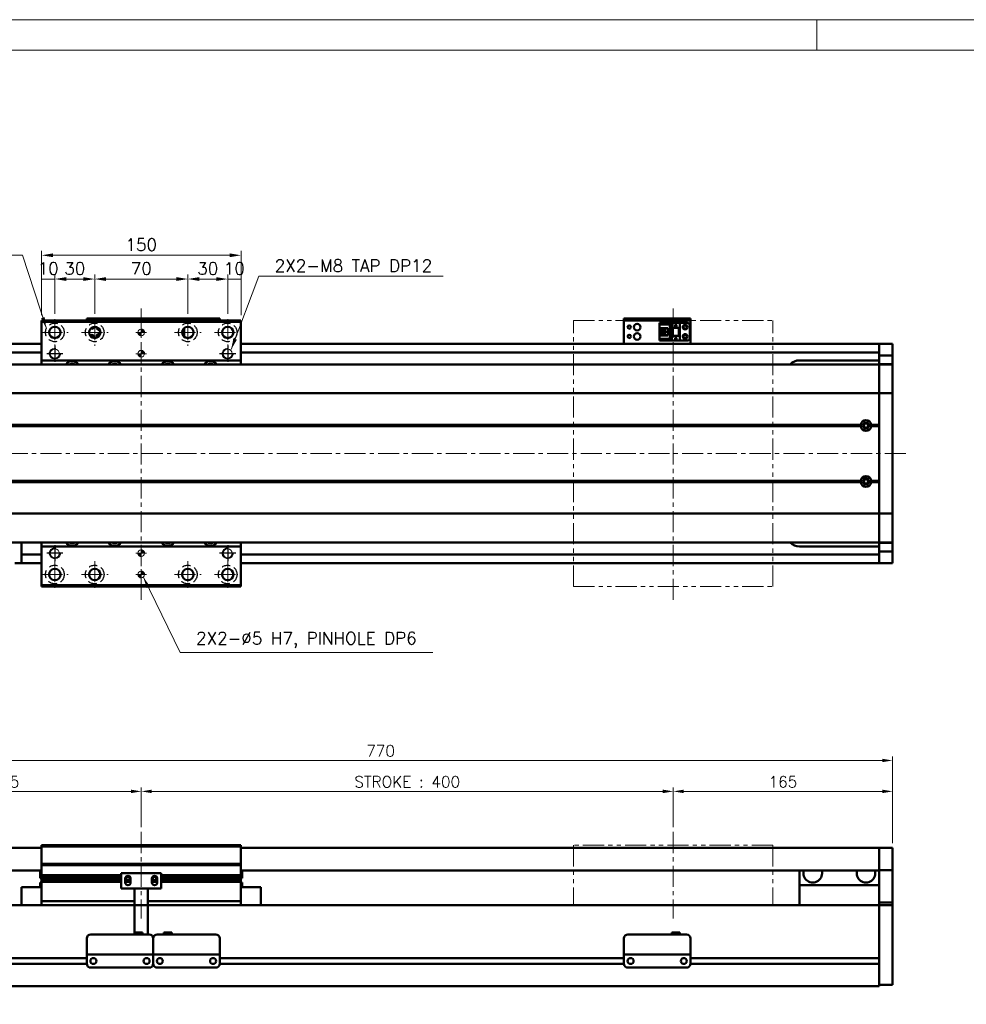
# Model space of a CAD drawing. Header units: millimetres. Extents: x 46891 to 50463, y 6223 to 9884.
# Tile 3 of 4: x 48905 to 49617, y 9144 to 9884. Entities that reach past the tile are written whole.
import ezdxf

# ---------------------------------------------------------------- set-up
doc = ezdxf.new("R2010")
doc.units = ezdxf.units.MM
doc.header["$LTSCALE"] = 0.5
for name, pattern in [('CENTER', [50.8, 31.75, -6.35, 6.35, -6.35]), ('HIDDENX2', [19.05, 12.7, -6.35]), ('PHANTOM', [63.5, 31.75, -6.35, 6.35, -6.35, 6.35, -6.35])]:
    doc.linetypes.add(name, pattern=pattern)
doc.layers.get('0').update_dxf_attribs({"lineweight": 20})
doc.layers.add('1', color=1, linetype='CENTER', lineweight=13)
doc.layers.add('외형선(ISO)', color=7, linetype='Continuous', lineweight=50)
for name, color, linetype in [('2', 2, 'HIDDENX2'), ('C', 1, 'CENTER'), ('DIM', 4, 'Continuous')]:
    doc.layers.add(name, color=color, linetype=linetype)
doc.styles.add('DSR TEXT', font='romans.shx', dxfattribs={"bigfont": 'whgtxt.shx'})
doc.styles.get("Standard").update_dxf_attribs({"font": 'romans.shx', "bigfont": 'whgtxt.shx'})
doc.dimstyles.new('DSR', dxfattribs={"dimscale": 2, "dimtxt": 3, "dimasz": 3, "dimexe": 0.5, "dimexo": 0.5, "dimgap": 0.5, "dimtad": 1, "dimdsep": 46, "dimtxsty": 'Standard', "dimcen": 2.5, "dimclrd": 4, "dimclre": 4, "dimclrt": 2, "dimadec": 0, "dimazin": 2, "dimtfac": 1, "dimtmove": 0, "dimatfit": 3, "dimfxl": 0, "dimlwd": -1, "dimlwe": -1, "dimarcsym": 0})

# ---------------------------------------------------------------- blocks, each defined once
blk = doc.blocks.new('A$C1C1952E1')
at = {"color": 1}
blk.add_lwpolyline([(0, 0), (420, 0), (420, 297), (0, 297)], close=True, dxfattribs=at)
at = {"color": 3}
blk.add_lwpolyline([(5, 5), (415, 5), (415, 292), (5, 292)], close=True, dxfattribs=at)
blk = doc.blocks.new('A$C33E56CC6')
h = blk.add_hatch()
h.set_pattern_fill('ANSI31', color=256, style=0)
h.set_pattern_definition([(45, (-7065.45672, -6508.5399), (-0.0883883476, 0.0883883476), [])])
h.paths.add_polyline_path([(4, 6.5, 0.414214), (1.5, 4), (4, 4)])
h.paths.add_polyline_path([(6.5, 4), (4, 4), (4, 1.5, 0.414214)])
blk.add_circle((4, 4), 2.5)
at = {"layer": '1'}
for p, q in [((4, 0), (4, 8)), ((0, 4), (8, 4))]:
    blk.add_line(p, q, dxfattribs=at)
blk = doc.blocks.new('tap8')
blk.add_circle((0, 0), 3.4)
at = {"layer": 'C', "color": 1, "linetype": 'CENTER'}
for p, q in [((-6.05, 0), (6.05, 0)), ((0, -6.05), (0, 6.05))]:
    blk.add_line(p, q, dxfattribs=at)
at = {"layer": 'DIM', "color": 3}
blk.add_arc((0, 0), 4, 263.84551, 189.43144, dxfattribs=at)
blk = doc.blocks.new('*D115')
at = {"color": 1, "linetype": 'ByBlock'}
for p, q in [((48921.92, 9662.08), (48921.92, 9692.54)), ((48931.92, 9689.24), (48921.92, 9689.24)), ((48931.92, 9663.08), (48931.92, 9692.54))]:
    blk.add_line(p, q, dxfattribs=at)
at = {"layer": 'Defpoints', "color": 0}
for p in [(48921.92, 9689.24), (48921.92, 9658.12), (48931.92, 9659.12)]:
    blk.add_point(p, dxfattribs=at)
at = {"color": 3, "insert": (48926.92, 9697.16), "char_height": 9.24, "attachment_point": 5, "style": 'DSR TEXT'}
blk.add_mtext('10', dxfattribs=at)
blk = doc.blocks.new('*D116')
at = {"color": 1, "linetype": 'ByBlock'}
for p, q in [((48931.92, 9663.08), (48931.92, 9692.54)), ((48940.5, 9689.24), (48953.34, 9689.24)), ((48961.92, 9663.08), (48961.92, 9692.54))]:
    blk.add_line(p, q, dxfattribs=at)
at = {"color": 1}
for points in [[(48940.5, 9690.67), (48940.5, 9687.81), (48931.92, 9689.24)], [(48953.34, 9690.67), (48953.34, 9687.81), (48961.92, 9689.24)]]:
    blk.add_solid(points, dxfattribs=at)
at = {"layer": 'Defpoints', "color": 0}
for p in [(48961.92, 9689.24), (48931.92, 9659.12), (48961.92, 9659.12)]:
    blk.add_point(p, dxfattribs=at)
at = {"color": 3, "insert": (48946.92, 9697.16), "char_height": 9.24, "attachment_point": 5, "style": 'DSR TEXT'}
blk.add_mtext('30', dxfattribs=at)
blk = doc.blocks.new('*D117')
at = {"color": 1, "linetype": 'ByBlock'}
for p, q in [((48961.92, 9663.08), (48961.92, 9692.54)), ((48970.5, 9689.24), (49023.34, 9689.24)), ((49031.92, 9663.08), (49031.92, 9692.54))]:
    blk.add_line(p, q, dxfattribs=at)
at = {"color": 1}
for points in [[(48970.5, 9690.67), (48970.5, 9687.81), (48961.92, 9689.24)], [(49023.34, 9690.67), (49023.34, 9687.81), (49031.92, 9689.24)]]:
    blk.add_solid(points, dxfattribs=at)
at = {"layer": 'Defpoints', "color": 0}
for p in [(49031.92, 9689.24), (48961.92, 9659.12), (49031.92, 9659.12)]:
    blk.add_point(p, dxfattribs=at)
at = {"color": 3, "insert": (48996.92, 9697.16), "char_height": 9.24, "attachment_point": 5, "style": 'DSR TEXT'}
blk.add_mtext('70', dxfattribs=at)
blk = doc.blocks.new('*D118')
at = {"color": 1, "linetype": 'ByBlock'}
for p, q in [((49031.92, 9663.08), (49031.92, 9692.54)), ((49040.5, 9689.24), (49053.34, 9689.24)), ((49061.92, 9663.08), (49061.92, 9692.54))]:
    blk.add_line(p, q, dxfattribs=at)
at = {"color": 1}
for points in [[(49040.5, 9690.67), (49040.5, 9687.81), (49031.92, 9689.24)], [(49053.34, 9690.67), (49053.34, 9687.81), (49061.92, 9689.24)]]:
    blk.add_solid(points, dxfattribs=at)
at = {"layer": 'Defpoints', "color": 0}
for p in [(49061.92, 9689.24), (49031.92, 9659.12), (49061.92, 9659.12)]:
    blk.add_point(p, dxfattribs=at)
at = {"color": 3, "insert": (49046.92, 9697.16), "char_height": 9.24, "attachment_point": 5, "style": 'DSR TEXT'}
blk.add_mtext('30', dxfattribs=at)
blk = doc.blocks.new('*D119')
at = {"color": 1, "linetype": 'ByBlock'}
for p, q in [((49061.92, 9663.08), (49061.92, 9692.54)), ((49061.92, 9689.24), (49071.92, 9689.24)), ((49071.92, 9662.08), (49071.92, 9692.54))]:
    blk.add_line(p, q, dxfattribs=at)
at = {"layer": 'Defpoints', "color": 0}
for p in [(49071.92, 9689.24), (49061.92, 9659.12), (49071.92, 9658.12)]:
    blk.add_point(p, dxfattribs=at)
at = {"color": 3, "insert": (49066.92, 9697.16), "char_height": 9.24, "attachment_point": 5, "style": 'DSR TEXT'}
blk.add_mtext('10', dxfattribs=at)
blk = doc.blocks.new('*D120')
at = {"color": 1, "linetype": 'ByBlock'}
for p, q in [((48921.92, 9662.08), (48921.92, 9710.4)), ((49063.34, 9707.1), (48930.5, 9707.1)), ((49071.92, 9662.08), (49071.92, 9710.4))]:
    blk.add_line(p, q, dxfattribs=at)
at = {"color": 1}
for points in [[(48930.5, 9708.53), (48930.5, 9705.67), (48921.92, 9707.1)], [(49063.34, 9708.53), (49063.34, 9705.67), (49071.92, 9707.1)]]:
    blk.add_solid(points, dxfattribs=at)
at = {"layer": 'Defpoints', "color": 0}
for p in [(48921.92, 9707.1), (48921.92, 9658.12), (49071.92, 9658.12)]:
    blk.add_point(p, dxfattribs=at)
at = {"color": 3, "insert": (48996.92, 9715.02), "char_height": 9.24, "attachment_point": 5, "style": 'DSR TEXT'}
blk.add_mtext('150', dxfattribs=at)
blk = doc.blocks.new('*D121')
at = {"color": 1, "linetype": 'ByBlock'}
for p, q in [((48791.92, 9265.17), (48791.92, 9307.08)), ((48996.92, 9277.17), (48996.92, 9307.08)), ((48799.72, 9304.08), (48989.12, 9304.08))]:
    blk.add_line(p, q, dxfattribs=at)
at = {"color": 1}
for points in [[(48799.72, 9305.38), (48799.72, 9302.78), (48791.92, 9304.08)], [(48989.12, 9305.38), (48989.12, 9302.78), (48996.92, 9304.08)]]:
    blk.add_solid(points, dxfattribs=at)
at = {"layer": 'Defpoints', "color": 0}
for p in [(48996.92, 9304.08), (48996.92, 9273.57), (48791.92, 9261.57)]:
    blk.add_point(p, dxfattribs=at)
at = {"color": 3, "insert": (48894.42, 9311.28), "char_height": 8.4, "attachment_point": 5, "style": 'DSR TEXT'}
blk.add_mtext('205', dxfattribs=at)
blk = doc.blocks.new('*D122')
at = {"color": 1, "linetype": 'ByBlock'}
for p, q in [((48996.92, 9277.17), (48996.92, 9307.08)), ((49396.92, 9277.17), (49396.92, 9307.08)), ((49004.72, 9304.08), (49389.12, 9304.08))]:
    blk.add_line(p, q, dxfattribs=at)
at = {"color": 1}
for points in [[(49004.72, 9305.38), (49004.72, 9302.78), (48996.92, 9304.08)], [(49389.12, 9305.38), (49389.12, 9302.78), (49396.92, 9304.08)]]:
    blk.add_solid(points, dxfattribs=at)
at = {"layer": 'Defpoints', "color": 0}
for p in [(49396.92, 9304.08), (48996.92, 9273.57), (49396.92, 9273.57)]:
    blk.add_point(p, dxfattribs=at)
at = {"color": 3, "insert": (49196.92, 9311.28), "char_height": 8.4, "attachment_point": 5, "style": 'DSR TEXT'}
blk.add_mtext('STROKE : 400', dxfattribs=at)
blk = doc.blocks.new('*D123')
at = {"color": 1, "linetype": 'ByBlock'}
for p, q in [((49396.92, 9277.17), (49396.92, 9307.08)), ((49561.92, 9265.17), (49561.92, 9307.08)), ((49404.72, 9304.08), (49554.12, 9304.08))]:
    blk.add_line(p, q, dxfattribs=at)
at = {"color": 1}
for points in [[(49404.72, 9305.38), (49404.72, 9302.78), (49396.92, 9304.08)], [(49554.12, 9305.38), (49554.12, 9302.78), (49561.92, 9304.08)]]:
    blk.add_solid(points, dxfattribs=at)
at = {"layer": 'Defpoints', "color": 0}
for p in [(49561.92, 9304.08), (49396.92, 9273.57), (49561.92, 9261.57)]:
    blk.add_point(p, dxfattribs=at)
at = {"color": 3, "insert": (49479.42, 9311.28), "char_height": 8.4, "attachment_point": 5, "style": 'DSR TEXT'}
blk.add_mtext('165', dxfattribs=at)
blk = doc.blocks.new('*D124')
at = {"color": 1, "linetype": 'ByBlock'}
for p, q in [((48791.92, 9265.17), (48791.92, 9330.33)), ((49554.12, 9327.33), (48799.72, 9327.33)), ((49561.92, 9265.17), (49561.92, 9330.33))]:
    blk.add_line(p, q, dxfattribs=at)
at = {"color": 1}
for points in [[(48799.72, 9328.63), (48799.72, 9326.03), (48791.92, 9327.33)], [(49554.12, 9328.63), (49554.12, 9326.03), (49561.92, 9327.33)]]:
    blk.add_solid(points, dxfattribs=at)
at = {"layer": 'Defpoints', "color": 0}
for p in [(48791.92, 9327.33), (48791.92, 9261.57), (49561.92, 9261.57)]:
    blk.add_point(p, dxfattribs=at)
at = {"color": 3, "insert": (49176.92, 9334.53), "char_height": 8.4, "attachment_point": 5, "style": 'DSR TEXT'}
blk.add_mtext('770', dxfattribs=at)

msp = doc.modelspace()

# ---------------------------------------------------------------- linework, layer by layer
at = {"color": 1}
msp.add_line((49504.90132, 9884.20652), (49504.90132, 9861.39152), dxfattribs=at)
at = {"color": 6, "linetype": 'PHANTOM'}
for p, q in [((49321.91565, 9658.11587), (49471.91565, 9658.11587)), ((49321.91565, 9458.11587), (49321.91565, 9658.11587)), ((49471.91565, 9458.11587), (49471.91565, 9658.11587)), ((49321.91565, 9458.11587), (49471.91565, 9458.11587)), ((49471.91565, 9263.5696), (49321.91565, 9263.5696)), ((49321.91565, 9263.5696), (49321.91565, 9218.5696)), ((49471.91565, 9263.5696), (49471.91565, 9218.5696))]:
    msp.add_line(p, q, dxfattribs=at)
at = {"layer": '1'}
for p, q in [((48996.91565, 9448.11587), (48996.91565, 9668.11587)), ((49396.91565, 9448.11587), (49396.91565, 9668.11587)), ((48931.91565, 9659.11587), (48931.91565, 9639.11587)), ((48961.91565, 9659.11587), (48961.91565, 9639.11587)), ((49031.91565, 9659.11587), (49031.91565, 9639.11587)), ((49061.91565, 9659.11587), (49061.91565, 9639.11587)), ((48921.91565, 9649.11587), (48941.91565, 9649.11587)), ((48951.91565, 9649.11587), (48971.91565, 9649.11587)), ((49021.91565, 9649.11587), (49041.91565, 9649.11587)), ((49051.91565, 9649.11587), (49071.91565, 9649.11587)), ((49571.91565, 9558.11587), (48781.91565, 9558.11587)), ((48931.91565, 9477.11587), (48931.91565, 9457.11587)), ((48961.91565, 9477.11587), (48961.91565, 9457.11587)), ((49031.91565, 9477.11587), (49031.91565, 9457.11587)), ((49061.91565, 9477.11587), (49061.91565, 9457.11587)), ((48921.91565, 9467.11587), (48941.91565, 9467.11587)), ((48951.91565, 9467.11587), (48971.91565, 9467.11587)), ((49021.91565, 9467.11587), (49041.91565, 9467.11587)), ((49051.91565, 9467.11587), (49071.91565, 9467.11587)), ((48996.91565, 9273.5696), (48996.91565, 9208.5696)), ((49396.91565, 9273.5696), (49396.91565, 9208.5696))]:
    msp.add_line(p, q, dxfattribs=at)
at = {"layer": '2'}
for centre in [(48931.91565, 9649.11587), (48961.91565, 9649.11587), (49031.91565, 9649.11587), (49061.91565, 9649.11587), (48931.91565, 9467.11587), (48961.91565, 9467.11587), (49031.91565, 9467.11587), (49061.91565, 9467.11587)]:
    msp.add_circle(centre, 7, dxfattribs=at)
at = {"layer": '외형선(ISO)'}
for p, q in [((48955.91565, 9659.61585), (48955.91565, 9659.61583)), ((48955.91565, 9659.61585), (49005.91565, 9659.61585)), ((48955.91565, 9658.11587), (48955.91565, 9659.61583)), ((48958.91565, 9659.61582), (49002.91565, 9659.61582)), ((49005.91565, 9659.61585), (49005.91565, 9659.61583)), ((49005.91565, 9659.61585), (49055.91565, 9659.61585)), ((49005.91565, 9658.11587), (49005.91565, 9659.61583)), ((49005.91565, 9659.61583), (49005.91565, 9658.11587)), ((49008.91565, 9659.61582), (49052.91565, 9659.61582)), ((49055.91565, 9659.61583), (49055.91565, 9658.11587)), ((49359.91565, 9659.61585), (49359.91565, 9659.61583)), ((49359.91565, 9659.61585), (49409.91565, 9659.61585)), ((49359.91565, 9658.01583), (49359.91565, 9659.61583)), ((49362.91565, 9659.61582), (49406.91565, 9659.61582)), ((49409.91565, 9659.61583), (49409.91565, 9658.01583)), ((48921.91565, 9658.11587), (48921.91565, 9657.11587)), ((48921.91565, 9658.11587), (49071.91565, 9658.11587)), ((48921.91565, 9657.11587), (48921.91565, 9628.11587)), ((49071.91565, 9657.11587), (48921.91565, 9657.11587)), ((49029.11565, 9652.31313), (49029.11565, 9646.81585)), ((49071.91565, 9657.11587), (49071.91565, 9658.11587)), ((49071.91565, 9628.11587), (49071.91565, 9657.11587)), ((49359.91565, 9658.01583), (49359.91565, 9657.51585)), ((49359.91565, 9657.51585), (49359.91565, 9642.61585)), ((49362.91565, 9658.01582), (49406.91565, 9658.01582)), ((49386.71565, 9656.31587), (49401.91565, 9656.31587)), ((49386.71565, 9656.31585), (49386.71565, 9655.51585)), ((49386.71565, 9656.31585), (49395.91565, 9656.31585)), ((49386.71565, 9655.51585), (49395.01565, 9655.51585)), ((49386.71565, 9655.51585), (49386.71565, 9655.01585)), ((49386.71565, 9652.41585), (49386.71565, 9655.01585)), ((49386.71565, 9655.01585), (49394.51565, 9655.01585)), ((49386.71565, 9646.81585), (49386.71565, 9652.41585)), ((49386.71565, 9652.41585), (49392.91565, 9652.41585)), ((49388.01565, 9652.41585), (49388.01565, 9646.81585)), ((49388.51565, 9652.41585), (49388.51565, 9652.06585)), ((49388.51565, 9647.16586), (49388.51565, 9652.06586)), ((49388.51565, 9652.06585), (49392.91565, 9652.06585)), ((49392.91565, 9652.41585), (49392.91565, 9646.81585)), ((49395.01565, 9655.51585), (49394.51565, 9655.01585)), ((49394.51565, 9655.01585), (49394.51565, 9644.21585)), ((49395.01565, 9655.51585), (49395.01565, 9643.71585)), ((49395.91565, 9652.61584), (49395.91565, 9656.31584)), ((49395.91565, 9656.31584), (49401.91565, 9656.31584)), ((49395.91565, 9652.61584), (49395.91565, 9646.61585)), ((49395.91565, 9652.61584), (49401.91565, 9652.61584)), ((49396.41565, 9652.61584), (49396.41565, 9646.61585)), ((49396.71565, 9646.61585), (49396.71565, 9652.61584)), ((49398.31565, 9654.01584), (49398.91565, 9655.21584)), ((49398.51565, 9654.01584), (49398.31565, 9654.01584)), ((49398.51565, 9653.61584), (49398.51565, 9654.01584)), ((49399.31565, 9653.61584), (49398.51565, 9653.61584)), ((49398.91565, 9655.21584), (49399.51565, 9654.01584)), ((49399.31565, 9654.01584), (49399.31565, 9653.61584)), ((49399.51565, 9654.01584), (49399.31565, 9654.01584)), ((49401.11565, 9652.61584), (49401.11565, 9646.61585)), ((49401.41565, 9646.61585), (49401.41565, 9652.61584)), ((49407.41565, 9656.31586), (49401.91565, 9656.31586)), ((49401.91565, 9656.31584), (49401.91565, 9656.31586)), ((49401.91565, 9652.61584), (49401.91565, 9656.31584)), ((49401.91565, 9652.61584), (49401.91565, 9646.61586)), ((49409.41565, 9644.91586), (49409.41565, 9654.31586)), ((49409.91565, 9657.51585), (49409.91565, 9658.01583)), ((49409.91565, 9642.61585), (49409.91565, 9657.51585)), ((49027.81565, 9647.99672), (49027.81565, 9650.23502)), ((49029.11565, 9646.81585), (49028.3418, 9646.81585)), ((49029.11565, 9646.81585), (49029.11565, 9645.9186)), ((49386.71565, 9644.21585), (49386.71565, 9646.81585)), ((49392.91565, 9646.81585), (49386.71565, 9646.81585)), ((49388.51565, 9647.16585), (49388.51565, 9646.81585)), ((49392.91565, 9647.16585), (49388.51565, 9647.16585)), ((49389.47565, 9648.81586), (49389.47565, 9650.41586)), ((49389.47565, 9650.41586), (49391.31565, 9650.41586)), ((49391.31565, 9648.81586), (49389.47565, 9648.81586)), ((49391.31565, 9650.41586), (49391.31565, 9648.81586)), ((49396.41565, 9646.61586), (49395.91565, 9646.61586)), ((49395.91565, 9642.91584), (49395.91565, 9646.61584)), ((49395.91565, 9646.61584), (49401.91565, 9646.61584)), ((49396.41565, 9646.61585), (49396.71565, 9646.61585)), ((49396.71565, 9646.61585), (49401.11565, 9646.61585)), ((49398.31565, 9644.41584), (49398.91565, 9645.61584)), ((49398.91565, 9645.61584), (49399.51565, 9644.41584)), ((49401.11565, 9646.61585), (49401.41565, 9646.61585)), ((49401.91565, 9646.61586), (49401.41565, 9646.61586)), ((49401.91565, 9642.91584), (49401.91565, 9646.61584)), ((48801.91565, 9640.61587), (48921.91565, 9640.61587)), ((49071.91565, 9640.61587), (49551.91565, 9640.61587)), ((49359.91565, 9640.61587), (49359.91565, 9642.61585)), ((49386.71565, 9644.21585), (49386.71565, 9643.71585)), ((49394.51565, 9644.21585), (49386.71565, 9644.21585)), ((49386.71565, 9643.71585), (49386.71565, 9642.91585)), ((49395.01565, 9643.71585), (49386.71565, 9643.71585)), ((49386.71565, 9642.91585), (49395.91565, 9642.91585)), ((49395.01565, 9643.71585), (49394.51565, 9644.21585)), ((49395.91565, 9642.91584), (49401.91565, 9642.91584)), ((49398.51565, 9644.41584), (49398.31565, 9644.41584)), ((49398.51565, 9644.01584), (49398.51565, 9644.41584)), ((49399.31565, 9644.01584), (49398.51565, 9644.01584)), ((49399.31565, 9644.41584), (49399.31565, 9644.01584)), ((49399.51565, 9644.41584), (49399.31565, 9644.41584)), ((49407.41565, 9642.91586), (49401.91565, 9642.91586)), ((49409.91565, 9642.61585), (49409.91565, 9640.61587)), ((49551.91565, 9640.61587), (49551.91565, 9637.61587)), ((49551.91565, 9637.61587), (49551.91565, 9640.61587)), ((49551.91565, 9640.61587), (49561.91565, 9640.61587)), ((49551.91565, 9635.11587), (49551.91565, 9637.61587)), ((49551.91565, 9637.61587), (49551.91565, 9634.67627)), ((49561.91565, 9640.61587), (49561.91565, 9637.61587)), ((49561.91565, 9634.67627), (49561.91565, 9637.61587)), ((48801.91565, 9634.11587), (48921.91565, 9634.11587)), ((49071.91565, 9634.11587), (49551.91565, 9634.11587)), ((49551.91565, 9634.67627), (49551.91565, 9631.87623)), ((49551.91565, 9631.87623), (49551.91565, 9625.18252)), ((49551.91565, 9631.87623), (49561.91565, 9631.87623)), ((49561.91565, 9631.87623), (49561.91565, 9634.67627)), ((49561.91565, 9625.18252), (49561.91565, 9631.87623)), ((49551.91565, 9625.11587), (48801.91565, 9625.11587)), ((48921.91565, 9628.11587), (48921.91565, 9625.11587)), ((49071.91565, 9628.11587), (48921.91565, 9628.11587)), ((49071.91565, 9625.11587), (49071.91565, 9628.11587)), ((49551.91565, 9628.11587), (49491.91565, 9628.11587)), ((49551.91565, 9625.18252), (49551.91565, 9625.11587)), ((49551.91565, 9625.18252), (49561.91565, 9625.18252)), ((49551.91565, 9622.41951), (49551.91565, 9625.11587)), ((49551.91565, 9625.11587), (49561.91565, 9625.11587)), ((49551.91565, 9625.11587), (49551.91565, 9622.41951)), ((49561.91565, 9625.11587), (49561.91565, 9625.18252)), ((49561.91565, 9625.11587), (49561.91565, 9622.41951)), ((49551.91565, 9603.81139), (49551.91565, 9622.41951)), ((49551.91565, 9622.41951), (49551.91565, 9603.81139)), ((49561.91565, 9622.41951), (49561.91565, 9603.81139)), ((49551.91565, 9603.34328), (48801.91565, 9603.34328)), ((49551.91565, 9603.81139), (49551.91565, 9603.34328)), ((49551.91565, 9603.34328), (49551.91565, 9603.81139)), ((49551.91565, 9601.34328), (49551.91565, 9603.34328)), ((49551.91565, 9603.34328), (49561.91565, 9603.34328)), ((49551.91565, 9603.34328), (49551.91565, 9601.34328)), ((49551.91565, 9601.34328), (49551.91565, 9514.88846)), ((49551.91565, 9579.61587), (49551.91565, 9601.34328)), ((49561.91565, 9603.34328), (49561.91565, 9603.81139)), ((49561.91565, 9603.34328), (49561.91565, 9601.34328)), ((49561.91565, 9514.88846), (49561.91565, 9601.34328)), ((49538.41565, 9579.11587), (48815.41565, 9579.11587)), ((49537.94702, 9579.61587), (48815.88428, 9579.61587)), ((49537.94702, 9578.61587), (48815.88428, 9578.61587)), ((49551.91565, 9579.11587), (49545.41565, 9579.11587)), ((49551.91565, 9579.61587), (49545.88428, 9579.61587)), ((49551.91565, 9578.61587), (49545.88428, 9578.61587)), ((49551.91565, 9537.61587), (49551.91565, 9578.61587)), ((49538.41565, 9537.11587), (48815.41565, 9537.11587)), ((49537.94702, 9537.61587), (48815.88428, 9537.61587)), ((49537.94702, 9536.61587), (48815.88428, 9536.61587)), ((49551.91565, 9537.11587), (49545.41565, 9537.11587)), ((49551.91565, 9537.61587), (49545.88428, 9537.61587)), ((49551.91565, 9536.61587), (49545.88428, 9536.61587)), ((49551.91565, 9514.88846), (49551.91565, 9536.61587)), ((49551.91565, 9512.88846), (48801.91565, 9512.88846)), ((49551.91565, 9512.88846), (49551.91565, 9514.88846)), ((49551.91565, 9514.88846), (49551.91565, 9512.88846)), ((49551.91565, 9512.88846), (49551.91565, 9512.42035)), ((49551.91565, 9512.88846), (49561.91565, 9512.88846)), ((49551.91565, 9512.42035), (49551.91565, 9512.88846)), ((49551.91565, 9493.81223), (49551.91565, 9512.42035)), ((49551.91565, 9512.42035), (49551.91565, 9493.81223)), ((49561.91565, 9514.88846), (49561.91565, 9512.88846)), ((49561.91565, 9512.42035), (49561.91565, 9512.88846)), ((49561.91565, 9512.42035), (49561.91565, 9493.81223)), ((49551.91565, 9491.11587), (48801.91565, 9491.11587)), ((48906.91565, 9486.11587), (48906.91565, 9491.11587)), ((48921.91565, 9491.11587), (48921.91565, 9488.11587)), ((49071.91565, 9488.11587), (49071.91565, 9491.11587)), ((49551.91565, 9491.11587), (49551.91565, 9493.81223)), ((49551.91565, 9493.81223), (49551.91565, 9491.11587)), ((49551.91565, 9491.11587), (49551.91565, 9491.04922)), ((49551.91565, 9491.11587), (49561.91565, 9491.11587)), ((49551.91565, 9491.04922), (49551.91565, 9484.35551)), ((49551.91565, 9491.04922), (49561.91565, 9491.04922)), ((49561.91565, 9493.81223), (49561.91565, 9491.11587)), ((49561.91565, 9491.04922), (49561.91565, 9491.11587)), ((49561.91565, 9484.35551), (49561.91565, 9491.04922)), ((48906.91565, 9482.11587), (48906.91565, 9486.11587)), ((48906.91565, 9482.11587), (48906.91565, 9481.11587)), ((48906.91565, 9482.11587), (48921.91565, 9482.11587)), ((48921.91565, 9488.11587), (48921.91565, 9459.11587)), ((48921.91565, 9488.11587), (49071.91565, 9488.11587)), ((49071.91565, 9459.11587), (49071.91565, 9488.11587)), ((49071.91565, 9482.11587), (49551.91565, 9482.11587)), ((49491.91565, 9488.11587), (49551.91565, 9488.11587)), ((49551.91565, 9484.35551), (49551.91565, 9481.55547)), ((49551.91565, 9484.35551), (49561.91565, 9484.35551)), ((49561.91565, 9481.55547), (49561.91565, 9484.35551)), ((48901.91565, 9475.61587), (48906.91565, 9475.61587)), ((48906.91565, 9478.61587), (48906.91565, 9481.11587)), ((48906.91565, 9478.61587), (48906.91565, 9475.61587)), ((48906.91565, 9475.61587), (48921.91565, 9475.61587)), ((49071.91565, 9475.61587), (49551.91565, 9475.61587)), ((49551.91565, 9481.55547), (49551.91565, 9478.61587)), ((49551.91565, 9478.61587), (49551.91565, 9481.11587)), ((49551.91565, 9478.61587), (49551.91565, 9475.61587)), ((49551.91565, 9475.61587), (49551.91565, 9478.61587)), ((49551.91565, 9475.61587), (49561.91565, 9475.61587)), ((49561.91565, 9478.61587), (49561.91565, 9481.55547)), ((49561.91565, 9478.61587), (49561.91565, 9475.61587)), ((48921.91565, 9459.11587), (48921.91565, 9458.11587)), ((48921.91565, 9459.11587), (49071.91565, 9459.11587)), ((48921.91565, 9458.11587), (49071.91565, 9458.11587)), ((49071.91565, 9458.11587), (49071.91565, 9459.11587)), ((48921.91565, 9261.5696), (48801.91565, 9261.5696)), ((48921.91565, 9262.5696), (48921.91565, 9263.5696)), ((49071.91565, 9263.5696), (48921.91565, 9263.5696)), ((48921.91565, 9249.5696), (48921.91565, 9262.5696)), ((48921.91565, 9262.5696), (49071.91565, 9262.5696)), ((49071.91565, 9263.5696), (49071.91565, 9262.5696)), ((49071.91565, 9262.5696), (49071.91565, 9249.5696)), ((49551.91565, 9261.5696), (49071.91565, 9261.5696)), ((49551.91565, 9261.5696), (49551.91565, 9259.5696)), ((49551.91565, 9261.5696), (49561.91565, 9261.5696)), ((49551.91565, 9259.5696), (49551.91565, 9261.5696)), ((49561.91565, 9259.5696), (49561.91565, 9261.5696)), ((49551.91565, 9258.05688), (49551.91565, 9259.5696)), ((49551.91565, 9259.5696), (49551.91565, 9258.05688)), ((49551.91565, 9257.5579), (49551.91565, 9258.05688)), ((49551.91565, 9258.05688), (49551.91565, 9257.5579)), ((49551.91565, 9257.5579), (49551.91565, 9256.01731)), ((49551.91565, 9256.01731), (49551.91565, 9257.5579)), ((49551.91565, 9256.01731), (49551.91565, 9253.03272)), ((49551.91565, 9253.03272), (49551.91565, 9256.01731)), ((49551.91565, 9245.25527), (49551.91565, 9253.03272)), ((49551.91565, 9253.03272), (49551.91565, 9245.25527)), ((49561.91565, 9259.5696), (49561.91565, 9258.05688)), ((49561.91565, 9258.05688), (49561.91565, 9257.5579)), ((49561.91565, 9256.01731), (49561.91565, 9257.5579)), ((49561.91565, 9253.03272), (49561.91565, 9256.01731)), ((49561.91565, 9253.03272), (49561.91565, 9245.25527)), ((48921.91565, 9248.5696), (48921.91565, 9249.5696)), ((48921.91565, 9249.5696), (49071.91565, 9249.5696)), ((48921.91565, 9247.5696), (48921.91565, 9248.5696)), ((48921.91565, 9248.5696), (49071.91565, 9248.5696)), ((48921.91565, 9241.0696), (48921.91565, 9247.5696)), ((49071.91565, 9249.5696), (49071.91565, 9248.5696)), ((49071.91565, 9248.5696), (49071.91565, 9247.5696)), ((49071.91565, 9247.5696), (49071.91565, 9241.0696)), ((49551.91565, 9244.89629), (49551.91565, 9245.25527)), ((49561.91565, 9245.25527), (49561.91565, 9244.89629)), ((48921.91565, 9244.5696), (48801.91565, 9244.5696)), ((48920.91565, 9238.9696), (48920.91565, 9244.5696)), ((48920.91565, 9238.9696), (48921.91565, 9238.9696)), ((48921.91565, 9240.5696), (48921.91565, 9241.0696)), ((48921.91565, 9241.0696), (48981.91565, 9241.0696)), ((48921.91565, 9240.0696), (48921.91565, 9240.5696)), ((48921.91565, 9240.5696), (48981.91565, 9240.5696)), ((48921.91565, 9239.0696), (48921.91565, 9240.0696)), ((48921.91565, 9240.0696), (48981.91565, 9240.0696)), ((48921.91565, 9238.5696), (48921.91565, 9239.0696)), ((48921.91565, 9239.0696), (48981.91565, 9239.0696)), ((48921.91565, 9238.0696), (48921.91565, 9238.5696)), ((48921.91565, 9238.5696), (48981.91565, 9238.5696)), ((48921.91565, 9237.0696), (48921.91565, 9238.0696)), ((48921.91565, 9238.0696), (48981.91565, 9238.0696)), ((49011.91565, 9242.5696), (48981.91565, 9242.5696)), ((48981.91565, 9231.1696), (48981.91565, 9242.5696)), ((48984.91565, 9235.5696), (48984.91565, 9238.5696)), ((48984.91565, 9238.5696), (48985.68615, 9238.5696)), ((48984.91565, 9238.0696), (48985.79241, 9238.0696)), ((48984.97916, 9239.0696), (48985.79241, 9239.0696)), ((48985.59277, 9240.0696), (48988.23853, 9240.0696)), ((48988.03889, 9239.0696), (48988.85214, 9239.0696)), ((48988.03889, 9238.0696), (48988.91565, 9238.0696)), ((48988.14515, 9238.5696), (48988.91565, 9238.5696)), ((48988.91565, 9238.5696), (48988.91565, 9235.5696)), ((49004.91565, 9235.5696), (49004.91565, 9238.5696)), ((49004.91565, 9238.5696), (49005.68615, 9238.5696)), ((49004.91565, 9238.0696), (49005.79241, 9238.0696)), ((49004.97916, 9239.0696), (49005.79241, 9239.0696)), ((49005.59277, 9240.0696), (49008.23853, 9240.0696)), ((49008.03889, 9239.0696), (49008.85214, 9239.0696)), ((49008.03889, 9238.0696), (49008.91565, 9238.0696)), ((49008.14515, 9238.5696), (49008.91565, 9238.5696)), ((49008.91565, 9238.5696), (49008.91565, 9235.5696)), ((49011.91565, 9242.5696), (49011.91565, 9231.1696)), ((49011.91565, 9241.0696), (49071.91565, 9241.0696)), ((49011.91565, 9240.5696), (49071.91565, 9240.5696)), ((49011.91565, 9240.0696), (49071.91565, 9240.0696)), ((49011.91565, 9239.0696), (49071.91565, 9239.0696)), ((49011.91565, 9238.5696), (49071.91565, 9238.5696)), ((49011.91565, 9238.0696), (49071.91565, 9238.0696)), ((49551.91565, 9244.5696), (49071.91565, 9244.5696)), ((49071.91565, 9241.0696), (49071.91565, 9240.5696)), ((49071.91565, 9240.5696), (49071.91565, 9240.0696)), ((49071.91565, 9240.0696), (49071.91565, 9239.0696)), ((49071.91565, 9239.0696), (49071.91565, 9238.5696)), ((49072.91565, 9238.9696), (49071.91565, 9238.9696)), ((49071.91565, 9238.5696), (49071.91565, 9238.0696)), ((49071.91565, 9238.0696), (49071.91565, 9237.0696)), ((49072.91565, 9244.5696), (49072.91565, 9238.9696)), ((49491.91565, 9244.5696), (49491.91565, 9233.5696)), ((49551.91565, 9220.49266), (49551.91565, 9244.89629)), ((49551.91565, 9244.89629), (49561.91565, 9244.89629)), ((49561.91565, 9244.89629), (49561.91565, 9220.49266)), ((48906.91565, 9232.0696), (48906.91565, 9218.5696)), ((48921.91565, 9232.0696), (48906.91565, 9232.0696)), ((48920.91565, 9235.5396), (48920.91565, 9232.0696)), ((48921.90626, 9235.5396), (48920.91565, 9235.5396)), ((48921.91565, 9236.5696), (48921.91565, 9237.0696)), ((48921.91565, 9237.0696), (48981.91565, 9237.0696)), ((48921.91565, 9236.0696), (48921.91565, 9236.5696)), ((48921.91565, 9236.5696), (48981.91565, 9236.5696)), ((48921.91565, 9222.5696), (48921.91565, 9236.0696)), ((48921.91565, 9236.0696), (48981.91565, 9236.0696)), ((48991.91565, 9231.1696), (48981.91565, 9231.1696)), ((48984.91565, 9237.0696), (48988.91565, 9237.0696)), ((48984.91565, 9236.5696), (48988.91565, 9236.5696)), ((48984.91565, 9236.0696), (48988.91565, 9236.0696)), ((48991.91565, 9231.6696), (48991.91565, 9231.1696)), ((49001.91565, 9231.1696), (48991.91565, 9231.1696)), ((48991.91565, 9229.0696), (48991.91565, 9231.1696)), ((49001.91565, 9231.1696), (49001.91565, 9231.6696)), ((49011.91565, 9231.1696), (49001.91565, 9231.1696)), ((49001.91565, 9231.1696), (49001.91565, 9229.0696)), ((49004.91565, 9237.0696), (49008.91565, 9237.0696)), ((49004.91565, 9236.5696), (49008.91565, 9236.5696)), ((49004.91565, 9236.0696), (49008.91565, 9236.0696)), ((49011.91565, 9237.0696), (49071.91565, 9237.0696)), ((49011.91565, 9236.5696), (49071.91565, 9236.5696)), ((49011.91565, 9236.0696), (49071.91565, 9236.0696)), ((49071.91565, 9237.0696), (49071.91565, 9236.5696)), ((49071.91565, 9236.5696), (49071.91565, 9236.0696)), ((49071.91565, 9236.0696), (49071.91565, 9222.5696)), ((49071.91565, 9232.0696), (49086.91565, 9232.0696)), ((49072.91565, 9235.5396), (49071.92504, 9235.5396)), ((49072.91565, 9232.0696), (49072.91565, 9235.5396)), ((49086.91565, 9218.5696), (49086.91565, 9232.0696)), ((49491.91565, 9233.5696), (49551.91565, 9233.5696)), ((49491.91565, 9218.5696), (49491.91565, 9233.5696)), ((48991.91565, 9229.0696), (48991.91565, 9198.06979)), ((49001.91565, 9196.56979), (49001.91565, 9229.0696)), ((48801.91565, 9218.5696), (49551.91565, 9218.5696)), ((48921.91565, 9222.5696), (48921.91565, 9221.5696)), ((48921.91565, 9218.5696), (48921.91565, 9221.5696)), ((48921.91565, 9221.5696), (48991.91565, 9221.5696)), ((49001.91565, 9221.5696), (49071.91565, 9221.5696)), ((49071.91565, 9221.5696), (49071.91565, 9222.5696)), ((49071.91565, 9221.5696), (49071.91565, 9218.5696)), ((49551.91565, 9218.5696), (49551.91565, 9220.49266)), ((49551.91565, 9220.49266), (49561.91565, 9220.49266)), ((49551.91565, 9215.5696), (49551.91565, 9218.5696)), ((49551.91565, 9218.5696), (49551.91565, 9215.5696)), ((49551.91565, 9218.5696), (49561.91565, 9218.5696)), ((49551.91565, 9215.5696), (49551.91565, 9179.0196)), ((49551.91565, 9163.81224), (49551.91565, 9215.5696)), ((49561.91565, 9220.49266), (49561.91565, 9218.5696)), ((49561.91565, 9215.5696), (49561.91565, 9218.5696)), ((49561.91565, 9215.5696), (49561.91565, 9163.81224)), ((48955.91565, 9183.56979), (48955.91565, 9193.56979)), ((48958.91565, 9196.56979), (49002.91565, 9196.56979)), ((48991.91565, 9198.06979), (48991.91565, 9196.56979)), ((48991.91565, 9198.06979), (48997.91565, 9198.06979)), ((48997.91565, 9198.06979), (48997.91565, 9196.56979)), ((49005.91565, 9183.56979), (49005.91565, 9193.56979)), ((49005.91565, 9193.56979), (49005.91565, 9183.56979)), ((49008.91565, 9196.56979), (49052.91565, 9196.56979)), ((49019.91565, 9198.06979), (49013.91565, 9198.06979)), ((49013.91565, 9196.56979), (49013.91565, 9198.06979)), ((49019.91565, 9196.56979), (49019.91565, 9198.06979)), ((49055.91565, 9193.56979), (49055.91565, 9183.56979)), ((49359.91565, 9183.56979), (49359.91565, 9193.56979)), ((49362.91565, 9196.56979), (49406.91565, 9196.56979)), ((49395.91565, 9198.06979), (49395.91565, 9196.56979)), ((49395.91565, 9198.06979), (49401.91565, 9198.06979)), ((49401.91565, 9198.06979), (49401.91565, 9196.56979)), ((49409.91565, 9193.56979), (49409.91565, 9183.56979)), ((48801.91565, 9178.8196), (48955.91565, 9178.8196)), ((48955.91565, 9183.56979), (48955.91565, 9181.56979)), ((48955.91565, 9181.56976), (48955.91565, 9181.56979)), ((48955.91565, 9181.56979), (49005.91565, 9181.56979)), ((48955.91565, 9181.06976), (48955.91565, 9181.56976)), ((48955.91565, 9174.56976), (48955.91565, 9181.06976)), ((48960.88884, 9178.8196), (48960.94246, 9178.8196)), ((48968.41565, 9181.56976), (48993.41565, 9181.56976)), ((49000.88884, 9178.8196), (49000.94246, 9178.8196)), ((49005.91565, 9183.56979), (49005.91565, 9181.56979)), ((49005.91565, 9181.56979), (49005.91565, 9183.56979)), ((49005.91565, 9181.56976), (49005.91565, 9181.56979)), ((49005.91565, 9181.56979), (49055.91565, 9181.56979)), ((49005.91565, 9181.56979), (49005.91565, 9181.56976)), ((49005.91565, 9181.06976), (49005.91565, 9181.56976)), ((49005.91565, 9181.56976), (49008.68615, 9181.56976)), ((49005.91565, 9181.56976), (49005.91565, 9181.06976)), ((49005.91565, 9174.56976), (49005.91565, 9181.06976)), ((49005.91565, 9181.06976), (49005.91565, 9174.56976)), ((49010.88884, 9178.8196), (49010.94246, 9178.8196)), ((49011.14515, 9181.56976), (49013.41565, 9181.56976)), ((49018.41565, 9181.56976), (49043.41565, 9181.56976)), ((49048.41565, 9181.56976), (49050.68615, 9181.56976)), ((49050.88884, 9178.8196), (49050.94246, 9178.8196)), ((49053.14515, 9181.56976), (49055.91565, 9181.56976)), ((49055.91565, 9181.56979), (49055.91565, 9183.56979)), ((49055.91565, 9181.56979), (49055.91565, 9181.56976)), ((49055.91565, 9181.56976), (49055.91565, 9181.06976)), ((49055.91565, 9181.06976), (49055.91565, 9174.56976)), ((49055.91565, 9178.8196), (49359.91565, 9178.8196)), ((49055.91565, 9178.8196), (49359.91565, 9178.8196)), ((49359.91565, 9183.56979), (49359.91565, 9181.56979)), ((49359.91565, 9181.56976), (49359.91565, 9181.56979)), ((49359.91565, 9181.56979), (49409.91565, 9181.56979)), ((49359.91565, 9181.06976), (49359.91565, 9181.56976)), ((49359.91565, 9174.56976), (49359.91565, 9181.06976)), ((49364.88884, 9178.8196), (49364.94246, 9178.8196)), ((49404.88884, 9178.8196), (49404.94246, 9178.8196)), ((49409.91565, 9181.56979), (49409.91565, 9183.56979)), ((49409.91565, 9181.56979), (49409.91565, 9181.56976)), ((49409.91565, 9181.56976), (49409.91565, 9181.06976)), ((49409.91565, 9181.06976), (49409.91565, 9174.56976)), ((49409.91565, 9178.8196), (49551.91565, 9178.8196)), ((48801.91565, 9174.3196), (48955.9261, 9174.3196)), ((48958.91565, 9171.56976), (49002.91565, 9171.56976)), ((49005.9052, 9174.3196), (49005.9261, 9174.3196)), ((49008.91565, 9171.56976), (49052.91565, 9171.56976)), ((49055.9052, 9174.3196), (49359.9261, 9174.3196)), ((49055.9052, 9174.3196), (49359.9261, 9174.3196)), ((49362.91565, 9171.56976), (49406.91565, 9171.56976)), ((49409.9052, 9174.3196), (49551.91565, 9174.3196)), ((49551.91565, 9174.1196), (49551.91565, 9163.81224)), ((49551.91565, 9161.69092), (49551.91565, 9163.81224)), ((49551.91565, 9163.81224), (49551.91565, 9161.69092)), ((49561.91565, 9161.69092), (49561.91565, 9163.81224)), ((48801.91565, 9157.5696), (49551.91565, 9157.5696)), ((49551.91565, 9161.69092), (49551.91565, 9157.5696)), ((49551.91565, 9158.5696), (49551.91565, 9161.69092)), ((49551.91565, 9158.5696), (49561.91565, 9158.5696)), ((49561.91565, 9161.69092), (49561.91565, 9158.5696))]:
    msp.add_line(p, q, dxfattribs=at)
for centre, radius in [((48931.91565, 9649.11587), 4.25), ((48961.91565, 9649.11587), 4.25), ((49031.91565, 9649.11587), 4.25), ((49061.91565, 9649.11587), 4.25), ((49363.91565, 9653.11587), 1.2295), ((49369.91565, 9653.11587), 2.5), ((49405.91565, 9653.11586), 1.75), ((49405.91565, 9653.11587), 1.2295), ((49363.91565, 9646.11587), 1.2295), ((49369.91565, 9646.11587), 2.5), ((49405.91565, 9646.11586), 1.75), ((49405.91565, 9646.11587), 1.2295), ((49541.91565, 9579.11587), 2.25), ((49541.91565, 9579.11587), 1.621), ((49541.91565, 9537.11587), 2.25), ((49541.91565, 9537.11587), 1.621), ((48931.91565, 9467.11587), 4.25), ((48961.91565, 9467.11587), 4.25), ((49031.91565, 9467.11587), 4.25), ((49061.91565, 9467.11587), 4.25), ((48960.91565, 9176.56976), 2.25), ((49000.91565, 9176.56976), 2.25), ((49010.91565, 9176.56976), 2.25), ((49050.91565, 9176.56976), 2.25), ((49364.91565, 9176.56976), 2.25), ((49404.91565, 9176.56976), 2.25)]:
    msp.add_circle(centre, radius, dxfattribs=at)
for centre, radius, start, end in [((48959.91565, 9653.11587), 1.2295, 224.8440709, 8.28607564), ((48965.91565, 9653.11587), 2.5, 180.53960904, 269.46033572), ((49407.41565, 9654.31586), 2, 0, 90), ((48959.91565, 9646.11587), 1.2295, 302.70087811, 169.91905481), ((48965.91565, 9646.11587), 2.5, 84.96680796, 201.29332605), ((49407.41565, 9644.91586), 2, 270, 0), ((48944.91565, 9623.11587), 4.75, 24.90106926, 155.09893074), ((48944.91565, 9623.11587), 2.75, 46.65825749, 133.34174251), ((48976.91565, 9623.11587), 4.75, 24.90106926, 155.09893074), ((48976.91565, 9623.11587), 2.75, 46.65825749, 133.34174251), ((49016.91565, 9623.11587), 4.75, 24.90106926, 155.09893074), ((49016.91565, 9623.11587), 2.75, 46.65825749, 133.34174251), ((49048.91565, 9623.11587), 4.75, 24.90106926, 155.09893074), ((49048.91565, 9623.11587), 2.75, 46.65825749, 133.34174251), ((49491.91565, 9618.11587), 10, 90, 135.57299586), ((49541.91565, 9579.11587), 4, 7.18075589, 172.81924411), ((49541.91565, 9579.11587), 4, 187.18075578, 352.81924422), ((49541.91565, 9537.11587), 4, 7.18075578, 172.81924422), ((49541.91565, 9537.11587), 4, 187.18075578, 352.81924422), ((48944.91565, 9493.11587), 4.75, 204.90105547, 335.09894453), ((48944.91565, 9493.11587), 2.75, 226.65822603, 313.34177397), ((48976.91565, 9493.11587), 4.75, 204.90105547, 335.09894453), ((48976.91565, 9493.11587), 2.75, 226.65822603, 313.34177397), ((49016.91565, 9493.11587), 4.75, 204.90105547, 335.09894453), ((49016.91565, 9493.11587), 2.75, 226.65822603, 313.34177397), ((49048.91565, 9493.11587), 4.75, 204.90105547, 335.09894453), ((49048.91565, 9493.11587), 2.75, 226.65822603, 313.34177397), ((49491.91565, 9498.11587), 10, 224.42700385, 270), ((48986.91565, 9238.5696), 2, 0, 180), ((48986.91565, 9238.5696), 1.2295, 156.00421868, 180), ((48986.91565, 9238.5696), 1.2295, 156.00421868, 180), ((48986.91565, 9238.5696), 1.2295, 180, 203.99578132), ((48986.91565, 9238.5696), 1.2295, 180, 203.99578132), ((48986.91565, 9238.5696), 1.2295, 23.99578132, 156.00421868), ((48986.91565, 9238.5696), 1.2295, 23.99578132, 156.00421868), ((48986.91565, 9238.5696), 1.2295, 203.99578132, 336.00421868), ((48986.91565, 9238.5696), 1.2295, 203.99578132, 336.00421868), ((48986.91565, 9238.5696), 1.2295, 0, 23.99578132), ((48986.91565, 9238.5696), 1.2295, 0, 23.99578132), ((48986.91565, 9238.5696), 1.2295, 336.00421868, 0), ((48986.91565, 9238.5696), 1.2295, 336.00421868, 0), ((49006.91565, 9238.5696), 2, 0, 180), ((49006.91565, 9238.5696), 1.2295, 156.00421868, 180), ((49006.91565, 9238.5696), 1.2295, 156.00421868, 180), ((49006.91565, 9238.5696), 1.2295, 180, 203.99578132), ((49006.91565, 9238.5696), 1.2295, 180, 203.99578132), ((49006.91565, 9238.5696), 1.2295, 23.99578132, 156.00421868), ((49006.91565, 9238.5696), 1.2295, 23.99578132, 156.00421868), ((49006.91565, 9238.5696), 1.2295, 203.99578132, 336.00421868), ((49006.91565, 9238.5696), 1.2295, 203.99578132, 336.00421868), ((49006.91565, 9238.5696), 1.2295, 0, 23.99578132), ((49006.91565, 9238.5696), 1.2295, 0, 23.99578132), ((49006.91565, 9238.5696), 1.2295, 336.00421868, 0), ((49006.91565, 9238.5696), 1.2295, 336.00421868, 0), ((49501.91565, 9242.5696), 7, 163.3984504, 16.6015496), ((49541.91565, 9242.5696), 7, 163.3984504, 16.6015496), ((48919.28765, 9237.4696), 3.253, 323.60856961, 323.88831047), ((48986.91565, 9235.5696), 2, 180, 0), ((49006.91565, 9235.5696), 2, 180, 0), ((49074.54365, 9237.4696), 3.253, 216.11168953, 216.39143039), ((48958.91565, 9193.56979), 3, 90, 180), ((49002.91565, 9193.56979), 3, 0, 90), ((49008.91565, 9193.56979), 3, 90, 180), ((49052.91565, 9193.56979), 3, 0, 90), ((49362.91565, 9193.56979), 3, 90, 180), ((49406.91565, 9193.56979), 3, 0, 90), ((48958.91565, 9174.56976), 3, 180, 270), ((49002.91565, 9174.56976), 3, 270, 0), ((49008.91565, 9174.56976), 3, 180, 270), ((49052.91565, 9174.56976), 3, 270, 0), ((49362.91565, 9174.56976), 3, 180, 270), ((49406.91565, 9174.56976), 3, 270, 0)]:
    msp.add_arc(centre, radius, start, end, dxfattribs=at)
at = {"layer": '외형선(ISO)', "extrusion": (0, 0, -1)}
for centre, major_axis, start_param, end_param in [((48958.91565, 9659.61583), (-3, 0), 4.71224625, 6.28289987), ((49002.91565, 9659.61583), (3, 0), 6.283042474, 7.853981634), ((49008.91565, 9659.61583), (-3, 0), 4.712388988, 6.283185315), ((49052.91565, 9659.61583), (3, 0), 0, 1.570796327), ((49362.91565, 9659.61583), (-3, 0), 4.712389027, 6.283185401), ((49406.91565, 9659.61583), (3, 0), 0, 1.570796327), ((49362.91565, 9658.01583), (-3, 0), 4.71238898, 6.283185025), ((49406.91565, 9658.01583), (3, 0), 0.000000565, 1.570796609)]:
    msp.add_ellipse(centre, major_axis=major_axis, ratio=0.00001, start_param=start_param, end_param=end_param, dxfattribs=at)
at = {"layer": '외형선(ISO)'}
for centre, major_axis, start_param, end_param in [((49009.91565, 9181.56978), (-1.2295, 0), 3.146445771, 6.288038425), ((49015.91565, 9181.56978), (-2.5, 0), 3.145419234, 6.287011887), ((49045.91565, 9181.56978), (-2.5, 0), 3.143524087, 6.28511674), ((49051.91565, 9181.56978), (-1.2295, 0), 3.144519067, 6.286111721)]:
    msp.add_ellipse(centre, major_axis=major_axis, ratio=0.00001, start_param=start_param, end_param=end_param, dxfattribs=at)
for points in [[(49537.94702, 9579.61587), (49538.18134, 9579.35018), (49538.41565, 9579.11587)], [(49538.41565, 9579.11587), (49538.18134, 9578.88156), (49537.94702, 9578.61587)], [(49545.41565, 9579.11587), (49545.64996, 9579.35018), (49545.88428, 9579.61587)], [(49545.88428, 9578.61587), (49545.64996, 9578.88156), (49545.41565, 9579.11587)], [(49537.94702, 9537.61587), (49538.18134, 9537.35018), (49538.41565, 9537.11587)], [(49538.41565, 9537.11587), (49538.18134, 9536.88156), (49537.94702, 9536.61587)], [(49545.41565, 9537.11587), (49545.64996, 9537.35018), (49545.88428, 9537.61587)], [(49545.88428, 9536.61587), (49545.64996, 9536.88156), (49545.41565, 9537.11587)]]:
    msp.add_open_spline(points, degree=2, dxfattribs=at)

# ---------------------------------------------------------------- block references
at = {"xscale": 4.563000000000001, "yscale": 4.563000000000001, "zscale": 4.563000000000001}
msp.add_blockref('A$C1C1952E1', (48546.67132, 8528.99552), dxfattribs=at)
at = {"xscale": -1}
for name, p, rotation in [('A$C33E56CC6', (48992.91565, 9653.11587), 180), ('tap8', (48931.91565, 9633.11587), 90), ('tap8', (49061.91565, 9633.11587), 90), ('A$C33E56CC6', (48992.91565, 9637.11587), 180), ('tap8', (48931.91565, 9483.11587), 90), ('A$C33E56CC6', (48992.91565, 9487.11587), 180), ('tap8', (49061.91565, 9483.11587), 90), ('A$C33E56CC6', (48992.91565, 9471.11587), 180)]:
    msp.add_blockref(name, p, dxfattribs=dict(at, rotation=rotation))

# ---------------------------------------------------------------- texts
at = {"color": 3, "char_height": 9.24, "attachment_point": 7, "style": 'DSR TEXT'}
for s, insert in [('2X2-M8 TAP DP12', (49097.27766, 9694.62732)), ('2X2-%%C5 H7, PINHOLE DP6', (49038.1051, 9411.79245))]:
    msp.add_mtext(s, dxfattribs=dict(at, insert=insert))

# ---------------------------------------------------------------- dimensions: what is measured, and where the dimension line sits
for base, p1, p2, override, picture, middle in [((48921.91565, 9707.10313), (49071.91565, 9658.11587), (48921.91565, 9658.11587), {"dimscale": 3.3, "dimtxt": 2.8, "dimasz": 2.600136, "dimexe": 1, "dimexo": 1.2, "dimgap": 1, "dimdec": 4, "dimtxsty": 'DSR TEXT', "dimclrd": 1, "dimclre": 1, "dimclrt": 3, "dimtdec": 4, "dimtix": 1}, '*D120', (48996.91565, 9715.02313)), ((48921.91565, 9689.24291), (48931.91565, 9659.11587), (48921.91565, 9658.11587), {"dimscale": 3.3, "dimtxt": 2.8, "dimasz": 2.600136, "dimexe": 1, "dimexo": 1.2, "dimgap": 1, "dimdec": 4, "dimtxsty": 'DSR TEXT', "dimclrd": 1, "dimclre": 1, "dimclrt": 3, "dimtdec": 4, "dimtix": 1}, '*D115', (48926.91565, 9697.16291)), ((48961.91565, 9689.24291), (48931.91565, 9659.11587), (48961.91565, 9659.11587), {"dimscale": 3.3, "dimtxt": 2.8, "dimasz": 2.600136, "dimexe": 1, "dimexo": 1.2, "dimgap": 1, "dimdec": 4, "dimtxsty": 'DSR TEXT', "dimclrd": 1, "dimclre": 1, "dimclrt": 3, "dimtdec": 4, "dimtix": 1}, '*D116', (48946.91565, 9697.16291)), ((49031.91565, 9689.24291), (48961.91565, 9659.11587), (49031.91565, 9659.11587), {"dimscale": 3.3, "dimtxt": 2.8, "dimasz": 2.600136, "dimexe": 1, "dimexo": 1.2, "dimgap": 1, "dimdec": 4, "dimtxsty": 'DSR TEXT', "dimclrd": 1, "dimclre": 1, "dimclrt": 3, "dimtdec": 4, "dimtix": 1}, '*D117', (48996.91565, 9697.16291)), ((49061.91565, 9689.24291), (49031.91565, 9659.11587), (49061.91565, 9659.11587), {"dimscale": 3.3, "dimtxt": 2.8, "dimasz": 2.600136, "dimexe": 1, "dimexo": 1.2, "dimgap": 1, "dimdec": 4, "dimtxsty": 'DSR TEXT', "dimclrd": 1, "dimclre": 1, "dimclrt": 3, "dimtdec": 4, "dimtix": 1}, '*D118', (49046.91565, 9697.16291)), ((49071.91565, 9689.24291), (49061.91565, 9659.11587), (49071.91565, 9658.11587), {"dimscale": 3.3, "dimtxt": 2.8, "dimasz": 2.600136, "dimexe": 1, "dimexo": 1.2, "dimgap": 1, "dimdec": 4, "dimtxsty": 'DSR TEXT', "dimclrd": 1, "dimclre": 1, "dimclrt": 3, "dimtdec": 4, "dimtix": 1}, '*D119', (49066.91565, 9697.16291)), ((48791.91565, 9327.32939), (49561.91565, 9261.5696), (48791.91565, 9261.5696), {"dimscale": 3, "dimtxt": 2.8, "dimasz": 2.600136, "dimexe": 1, "dimexo": 1.2, "dimgap": 1, "dimdec": 4, "dimtxsty": 'DSR TEXT', "dimclrd": 1, "dimclre": 1, "dimclrt": 3, "dimtdec": 4, "dimtix": 1}, '*D124', (49176.91565, 9334.52939)), ((48996.91565, 9304.07631), (48791.91565, 9261.5696), (48996.91565, 9273.5696), {"dimscale": 3, "dimtxt": 2.8, "dimasz": 2.600136, "dimexe": 1, "dimexo": 1.2, "dimgap": 1, "dimdec": 4, "dimtxsty": 'DSR TEXT', "dimclrd": 1, "dimclre": 1, "dimclrt": 3, "dimtdec": 4, "dimtix": 1}, '*D121', (48894.41565, 9311.27631)), ((49561.91565, 9304.07631), (49396.91565, 9273.5696), (49561.91565, 9261.5696), {"dimscale": 3, "dimtxt": 2.8, "dimasz": 2.600136, "dimexe": 1, "dimexo": 1.2, "dimgap": 1, "dimdec": 4, "dimtxsty": 'DSR TEXT', "dimclrd": 1, "dimclre": 1, "dimclrt": 3, "dimtdec": 4, "dimtix": 1}, '*D123', (49479.41565, 9311.27631))]:
    dim = msp.add_linear_dim(base=base, p1=p1, p2=p2, dimstyle='DSR', override=override)
    dim.commit()
    dim.dimension.update_dxf_attribs({"geometry": picture, "text_midpoint": middle})
dim = msp.add_linear_dim(base=(49396.91565, 9304.07631), p1=(48996.91565, 9273.5696), p2=(49396.91565, 9273.5696), text='STROKE : <>', dimstyle='DSR', override={"dimscale": 3, "dimtxt": 2.8, "dimasz": 2.600136, "dimexe": 1, "dimexo": 1.2, "dimgap": 1, "dimdec": 4, "dimtxsty": 'DSR TEXT', "dimclrd": 1, "dimclre": 1, "dimclrt": 3, "dimtdec": 4, "dimtix": 1})
dim.commit()
dim.dimension.update_dxf_attribs({"geometry": '*D122', "text_midpoint": (49196.91565, 9311.27631)})

# ---------------------------------------------------------------- leaders
at = {"annotation_type": 0, "has_hookline": 1}
for points, hookline_direction, text_width in [([(48925.55771, 9652.04445), (48907.59735, 9707.07286), (48899.0169, 9707.07286)], 1, 98.615), ([(49064.49494, 9636.1732), (49085.39721, 9691.32732), (49093.97766, 9691.32732)], 0, 126.775), ([(48998.48009, 9465.16587), (49026.22465, 9408.49245), (49034.8051, 9408.49245)], 0, 178.0625)]:
    msp.add_leader(points, dimstyle='DSR', override={"dimscale": 3.3, "dimtxt": 2.8, "dimasz": 2.600136, "dimexe": 1, "dimexo": 1.2, "dimgap": 1, "dimdec": 4, "dimtxsty": 'DSR TEXT', "dimclrd": 1, "dimclre": 1, "dimclrt": 3, "dimtdec": 4, "dimtix": 1}, dxfattribs=dict(at, hookline_direction=hookline_direction, text_width=text_width))

doc.saveas('drawing.dxf')
